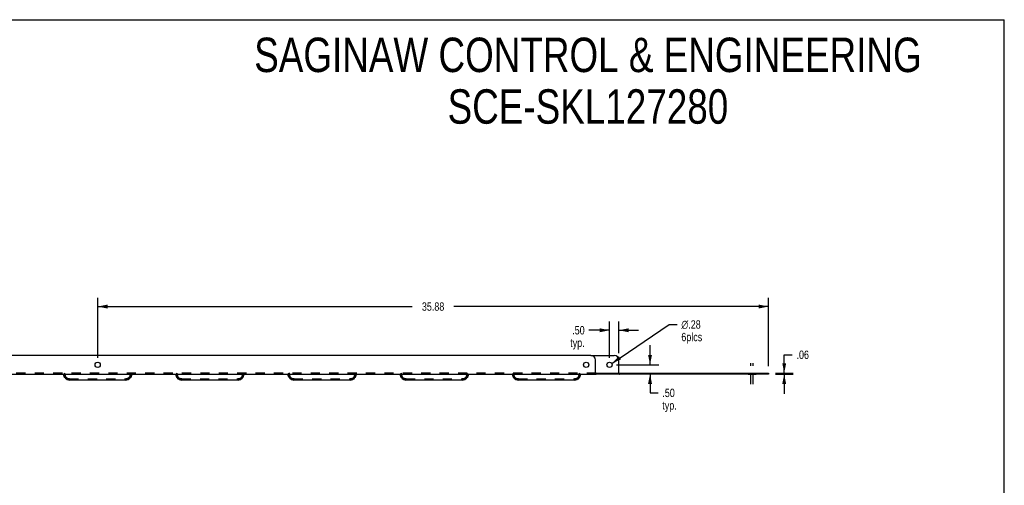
# Model space of a CAD drawing. Header units: inches. Extents: x 0 to 89.5, y 0 to 57.9.
# Tile 8 of 8: x 36.8 to 89.5, y 33 to 57.9. Entities that reach past the tile are written whole.
import ezdxf

# ---------------------------------------------------------------- set-up
doc = ezdxf.new("R2010")
doc.units = ezdxf.units.IN
doc.header["$LTSCALE"] = 4.921053
doc.header["$MEASUREMENT"] = 0
doc.linetypes.add('DASHED', pattern=[0.2, 0.1, -0.1])
doc.linetypes.add('HIDDEN', pattern=[0.2, 0.1, -0.1])
doc.layers.get('0').update_dxf_attribs({"linetype": 'CONTINUOUS'})
for name, color, linetype in [('02___PRT_ALL_AXES', 7, 'CONTINUOUS'), ('DEFAULT_2', 8, 'HIDDEN'), ('DIMENSIONS', 7, 'CONTINUOUS')]:
    doc.layers.add(name, color=color, linetype=linetype)
doc.styles.get("Standard").update_dxf_attribs({"font": 'txt', "width": 0.8})
doc.styles.add('TEXTSTYLE_1', font='gdt', dxfattribs={"width": 0.8})
doc.dimstyles.new('DIMSTYLE_1', dxfattribs={"dimtxt": 0.447368, "dimasz": 0.526316, "dimexe": 0.09, "dimexo": 0.07, "dimgap": 0.0425, "dimtad": 0, "dimtih": 1, "dimtoh": 1, "dimzin": 4, "dimdsep": 46, "dimtxsty": 'Standard', "dimblk": '_FILLED', "dimblk1": '_FILLED', "dimblk2": '_FILLED', "dimcen": 0.09, "dimadec": 0, "dimazin": 0, "dimtfac": 1, "dimtofl": 0, "dimtmove": 0, "dimatfit": 3, "dimldrblk": '_FILLED', "dimfxl": 0, "dimtolj": 1, "dimtzin": 4, "dimarcsym": 0})
doc.dimstyles.new('DIMSTYLE_2', dxfattribs={"dimtxt": 0.447368, "dimasz": 0.526316, "dimexe": 0.09, "dimexo": 0.07, "dimgap": 0.09, "dimtad": 0, "dimtih": 1, "dimtoh": 1, "dimzin": 4, "dimdsep": 46, "dimtxsty": 'Standard', "dimblk": '_FILLED', "dimblk1": '_FILLED', "dimblk2": '_FILLED', "dimcen": 0.09, "dimadec": 0, "dimazin": 0, "dimtfac": 1, "dimtofl": 0, "dimtmove": 0, "dimatfit": 3, "dimldrblk": '_FILLED', "dimfxl": 0, "dimtolj": 1, "dimtzin": 4, "dimarcsym": 0})

# ---------------------------------------------------------------- blocks, each defined once
blk = doc.blocks.new('_FILLED')
at = {"color": 0, "linetype": 'ByBlock'}
blk.add_solid([(0, 0), (-1, 0.2), (-1, -0.2)], dxfattribs=at)
blk = doc.blocks.new('*D15')
at = {"color": 2, "linetype": 'Continuous'}
for p, q in [((70.527, 39.423), (70.527, 40.475)), ((68.731, 39.423), (71.001, 39.423)), ((70.527, 38.923), (70.527, 37.922)), ((70.527, 37.922), (70.961, 37.922))]:
    blk.add_line(p, q, dxfattribs=at)
at = {"color": 2, "linetype": 'Continuous', "xscale": 0.5263157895, "yscale": 0.5263157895, "zscale": 0.5263157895}
for p, rotation in [((70.527, 39.423), 270), ((70.527, 38.923), 90)]:
    blk.add_blockref('_FILLED', p, dxfattribs=dict(at, rotation=rotation))
at = {"color": 2, "linetype": 'Continuous', "insert": (71.185, 38.145), "char_height": 0.4474, "width": 1.43158, "attachment_point": 1, "line_spacing_factor": 0.9}
blk.add_mtext('.50\\Ptyp.', dxfattribs=at)
blk = doc.blocks.new('*D16')
at = {"color": 2, "linetype": 'Continuous'}
for p, q in [((68.362, 39.791), (68.362, 41.746)), ((68.862, 40.041), (68.862, 41.746)), ((68.362, 41.272), (67.255, 41.272)), ((68.862, 41.272), (69.915, 41.272))]:
    blk.add_line(p, q, dxfattribs=at)
at = {"color": 2, "linetype": 'Continuous', "xscale": 0.5263157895, "yscale": 0.5263157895, "zscale": 0.5263157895}
blk.add_blockref('_FILLED', (68.362, 41.272), dxfattribs=at)
at = {"color": 2, "linetype": 'Continuous', "xscale": 0.5263157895, "yscale": 0.5263157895, "zscale": 0.5263157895, "rotation": 180}
blk.add_blockref('_FILLED', (68.862, 41.272), dxfattribs=at)
at = {"color": 2, "linetype": 'Continuous', "insert": (67.031, 41.496), "char_height": 0.4474, "width": 1.43158, "attachment_point": 3, "line_spacing_factor": 0.9}
blk.add_mtext('.50\\Ptyp.', dxfattribs=at)
blk = doc.blocks.new('*D17')
at = {"color": 2, "linetype": 'Continuous'}
for p, q in [((68.479, 39.502), (71.543, 41.583)), ((71.543, 41.583), (71.977, 41.583))]:
    blk.add_line(p, q, dxfattribs=at)
at = {"color": 2, "linetype": 'Continuous', "xscale": 0.5263157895, "yscale": 0.5263157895, "zscale": 0.5263157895, "rotation": 214.1840486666}
blk.add_blockref('_FILLED', (68.479, 39.502), dxfattribs=at)
at = {"color": 2, "linetype": 'Continuous', "insert": (72.201, 41.806), "char_height": 0.44737, "width": 1.78947, "attachment_point": 1, "line_spacing_factor": 0.9, "style": 'TEXTSTYLE_1'}
blk.add_mtext('{\\Fgdt;n}\\Ftxt;.28\\P6plcs', dxfattribs=at)
blk = doc.blocks.new('*D18')
at = {"color": 2, "linetype": 'Continuous'}
for p, q in [((77.703, 38.983), (77.703, 39.96)), ((77.703, 39.96), (78.137, 39.96)), ((77.231, 38.983), (78.177, 38.983)), ((77.231, 38.923), (78.177, 38.923)), ((77.703, 38.923), (77.703, 37.87))]:
    blk.add_line(p, q, dxfattribs=at)
at = {"color": 2, "linetype": 'Continuous', "xscale": 0.5263157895, "yscale": 0.5263157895, "zscale": 0.5263157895}
for p, rotation in [((77.703, 38.983), 270), ((77.703, 38.923), 90)]:
    blk.add_blockref('_FILLED', p, dxfattribs=dict(at, rotation=rotation))
at = {"color": 2, "linetype": 'Continuous', "insert": (78.361, 40.184), "char_height": 0.4474, "width": 1.07368, "attachment_point": 1, "line_spacing_factor": 0.9}
blk.add_mtext('.06', dxfattribs=at)
blk = doc.blocks.new('*D20')
at = {"color": 2, "linetype": 'Continuous'}
for p, q in [((40.987, 39.791), (40.987, 43.015)), ((76.862, 39.351), (76.862, 43.015)), ((40.987, 42.542), (57.807, 42.542)), ((76.862, 42.542), (60.043, 42.542))]:
    blk.add_line(p, q, dxfattribs=at)
at = {"color": 2, "linetype": 'Continuous', "xscale": 0.5263157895, "yscale": 0.5263157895, "zscale": 0.5263157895, "rotation": 180}
blk.add_blockref('_FILLED', (40.987, 42.542), dxfattribs=at)
at = {"color": 2, "linetype": 'Continuous', "xscale": 0.5263157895, "yscale": 0.5263157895, "zscale": 0.5263157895}
blk.add_blockref('_FILLED', (76.862, 42.542), dxfattribs=at)
at = {"color": 2, "linetype": 'Continuous', "insert": (58.925, 42.765), "char_height": 0.4474, "width": 1.78947, "attachment_point": 2, "line_spacing_factor": 0.9}
blk.add_mtext('35.88', dxfattribs=at)

msp = doc.modelspace()

# ---------------------------------------------------------------- linework, layer by layer
at = {"color": 7, "linetype": 'Continuous'}
for p, q in [((0, 57.895), (89.474, 57.895)), ((89.474, 0), (89.474, 57.895)), ((67.362, 39.923), (68.612, 39.923)), ((68.862, 38.983), (68.862, 39.673)), ((67.639, 38.983), (76.862, 38.983)), ((67.639, 38.983), (67.639, 38.923)), ((76.862, 38.983), (76.862, 38.923))]:
    msp.add_line(p, q, dxfattribs=at)
at = {"color": 3, "linetype": 'Continuous'}
for p, q in [((67.362, 39.923), (14.612, 39.923)), ((67.612, 38.952), (67.612, 39.673)), ((14.347, 38.923), (67.628, 38.923)), ((39.474, 38.611), (42.501, 38.611)), ((45.474, 38.611), (48.501, 38.611)), ((51.474, 38.611), (54.501, 38.611)), ((57.474, 38.611), (60.501, 38.611)), ((63.474, 38.611), (66.501, 38.611)), ((76.862, 38.923), (67.639, 38.923))]:
    msp.add_line(p, q, dxfattribs=at)
at = {"color": 7, "linetype": 'Continuous'}
for points in [[(67.612, 38.997), (67.617, 38.997), (67.62, 38.996), (67.623, 38.994), (67.626, 38.991), (67.629, 38.988), (67.632, 38.985), (67.635, 38.983), (67.639, 38.983)], [(68.862, 38.997), (68.867, 38.997), (68.87, 38.996), (68.873, 38.994), (68.876, 38.991), (68.879, 38.988), (68.882, 38.985), (68.885, 38.983), (68.889, 38.983)]]:
    msp.add_lwpolyline(points, dxfattribs=at)
at = {"color": 3, "linetype": 'Continuous'}
msp.add_lwpolyline([(67.612, 38.952), (67.616, 38.948), (67.619, 38.943), (67.622, 38.938), (67.625, 38.934), (67.628, 38.929), (67.631, 38.926), (67.635, 38.924), (67.639, 38.923)], dxfattribs=at)
for centre, radius, start, end in [((67.362, 39.673), 0.25, 0, 90), ((39.487, 38.92), 0.31, 180.102, 267.4773), ((42.487, 38.92), 0.31, 272.5227, 359.9), ((45.487, 38.92), 0.31, 180.102, 267.4773), ((48.487, 38.92), 0.31, 272.5227, 359.9), ((51.487, 38.92), 0.31, 180.102, 267.4773), ((54.487, 38.92), 0.31, 272.5227, 359.9), ((57.487, 38.92), 0.31, 180.102, 267.4773), ((60.487, 38.92), 0.31, 272.5227, 359.9), ((63.487, 38.92), 0.31, 180.102, 267.4773), ((66.487, 38.92), 0.31, 272.5227, 359.9)]:
    msp.add_arc(centre, radius, start, end, dxfattribs=at)
at = {"color": 7, "linetype": 'Continuous'}
msp.add_arc((68.612, 39.673), 0.25, 0, 90, dxfattribs=at)
at = {"layer": '02___PRT_ALL_AXES', "color": 2, "linetype": 'DASHED'}
for p, q in [((75.925, 38.384), (75.925, 39.509)), ((76.05, 38.384), (76.05, 39.509))]:
    msp.add_line(p, q, dxfattribs=at)
at = {"layer": '02___PRT_ALL_AXES', "color": 8, "linetype": 'HIDDEN'}
for p, q in [((75.769, 38.983), (76.206, 38.983)), ((75.769, 38.983), (75.769, 38.923)), ((76.206, 38.983), (76.206, 38.923)), ((75.769, 38.923), (76.206, 38.923))]:
    msp.add_line(p, q, dxfattribs=at)
at = {"layer": '02___PRT_ALL_AXES', "color": 3, "linetype": 'Continuous'}
for centre in [(40.987, 39.423), (67.112, 39.423)]:
    msp.add_circle(centre, 0.141, dxfattribs=at)
at = {"layer": '02___PRT_ALL_AXES', "color": 7, "linetype": 'Continuous'}
msp.add_circle((68.362, 39.423), 0.141, dxfattribs=at)
at = {"layer": 'DEFAULT_2', "color": 8, "linetype": 'HIDDEN'}
for p, q in [((67.639, 38.983), (14.336, 38.983)), ((39.237, 38.983), (39.182, 38.923)), ((39.237, 38.92), (39.237, 38.983)), ((42.737, 38.983), (42.737, 38.921)), ((42.737, 38.983), (42.793, 38.923)), ((45.237, 38.983), (45.182, 38.923)), ((45.237, 38.92), (45.237, 38.983)), ((48.737, 38.983), (48.793, 38.923)), ((48.737, 38.983), (48.737, 38.921)), ((51.237, 38.983), (51.182, 38.923)), ((51.237, 38.92), (51.237, 38.983)), ((54.737, 38.983), (54.793, 38.923)), ((54.737, 38.983), (54.737, 38.921)), ((57.237, 38.983), (57.182, 38.923)), ((57.237, 38.92), (57.237, 38.983)), ((60.737, 38.983), (60.793, 38.923)), ((60.737, 38.983), (60.737, 38.921)), ((63.237, 38.983), (63.182, 38.923)), ((63.237, 38.92), (63.237, 38.983)), ((66.737, 38.983), (66.793, 38.923)), ((66.737, 38.983), (66.737, 38.921)), ((68.862, 38.952), (68.862, 38.983)), ((68.889, 38.983), (68.889, 38.923)), ((39.177, 38.921), (39.177, 38.923)), ((39.177, 38.921), (39.177, 38.921)), ((39.237, 38.921), (39.177, 38.921)), ((39.183, 38.93), (39.178, 38.929)), ((39.178, 38.928), (39.179, 38.927)), ((39.179, 38.927), (39.182, 38.923)), ((39.311, 38.744), (39.28, 38.782)), ((39.487, 38.671), (39.439, 38.675)), ((39.475, 38.671), (42.5, 38.671)), ((42.548, 38.617), (42.487, 38.611)), ((42.606, 38.634), (42.548, 38.617)), ((42.695, 38.782), (42.664, 38.744)), ((42.737, 38.921), (42.733, 38.872)), ((42.737, 38.921), (42.797, 38.921)), ((42.779, 38.938), (42.774, 38.942)), ((42.793, 38.923), (42.796, 38.927)), ((42.796, 38.927), (42.797, 38.928)), ((42.797, 38.923), (42.797, 38.921)), ((42.797, 38.921), (42.797, 38.921)), ((45.177, 38.921), (45.177, 38.923)), ((45.237, 38.921), (45.177, 38.921)), ((45.177, 38.921), (45.177, 38.921)), ((45.183, 38.93), (45.178, 38.929)), ((45.178, 38.928), (45.179, 38.927)), ((45.179, 38.927), (45.182, 38.923)), ((45.311, 38.744), (45.28, 38.782)), ((45.487, 38.671), (45.439, 38.675)), ((45.475, 38.671), (48.5, 38.671)), ((48.695, 38.782), (48.664, 38.744)), ((48.737, 38.921), (48.733, 38.872)), ((48.737, 38.921), (48.797, 38.921)), ((48.779, 38.938), (48.774, 38.942)), ((48.793, 38.923), (48.796, 38.927)), ((48.796, 38.927), (48.797, 38.928)), ((48.797, 38.923), (48.797, 38.921)), ((48.797, 38.921), (48.797, 38.921)), ((51.177, 38.921), (51.177, 38.923)), ((51.237, 38.921), (51.177, 38.921)), ((51.177, 38.921), (51.177, 38.921)), ((51.183, 38.93), (51.178, 38.929)), ((51.178, 38.928), (51.179, 38.927)), ((51.179, 38.927), (51.182, 38.923)), ((51.311, 38.744), (51.28, 38.782)), ((51.487, 38.671), (51.439, 38.675)), ((51.475, 38.671), (54.5, 38.671)), ((54.695, 38.782), (54.664, 38.744)), ((54.737, 38.921), (54.733, 38.872)), ((54.737, 38.921), (54.797, 38.921)), ((54.779, 38.938), (54.774, 38.942)), ((54.793, 38.923), (54.796, 38.927)), ((54.796, 38.927), (54.797, 38.928)), ((54.797, 38.923), (54.797, 38.921)), ((54.797, 38.921), (54.797, 38.921)), ((57.177, 38.921), (57.177, 38.923)), ((57.237, 38.921), (57.177, 38.921)), ((57.177, 38.921), (57.177, 38.921)), ((57.183, 38.93), (57.178, 38.929)), ((57.178, 38.928), (57.179, 38.927)), ((57.179, 38.927), (57.182, 38.923)), ((57.311, 38.744), (57.28, 38.782)), ((57.487, 38.671), (57.439, 38.675)), ((57.475, 38.671), (60.5, 38.671)), ((60.695, 38.782), (60.664, 38.744)), ((60.737, 38.921), (60.733, 38.872)), ((60.737, 38.921), (60.797, 38.921)), ((60.779, 38.938), (60.774, 38.942)), ((60.793, 38.923), (60.796, 38.927)), ((60.796, 38.927), (60.797, 38.928)), ((60.797, 38.923), (60.797, 38.921)), ((60.797, 38.921), (60.797, 38.921)), ((63.177, 38.921), (63.177, 38.923)), ((63.237, 38.921), (63.177, 38.921)), ((63.177, 38.921), (63.177, 38.921)), ((63.183, 38.93), (63.178, 38.929)), ((63.178, 38.928), (63.179, 38.927)), ((63.179, 38.927), (63.182, 38.923)), ((63.311, 38.744), (63.28, 38.782)), ((63.487, 38.671), (63.439, 38.675)), ((63.475, 38.671), (66.5, 38.671)), ((66.695, 38.782), (66.664, 38.744)), ((66.737, 38.921), (66.733, 38.872)), ((66.737, 38.921), (66.797, 38.921)), ((66.779, 38.938), (66.774, 38.942)), ((66.793, 38.923), (66.796, 38.927)), ((66.796, 38.927), (66.797, 38.928)), ((66.797, 38.923), (66.797, 38.921)), ((66.797, 38.921), (66.797, 38.921)), ((67.639, 38.923), (67.628, 38.923))]:
    msp.add_line(p, q, dxfattribs=at)
for points in [[(39.487, 38.611), (39.427, 38.617), (39.369, 38.634), (39.315, 38.663), (39.268, 38.701), (39.23, 38.748), (39.201, 38.802), (39.183, 38.86), (39.177, 38.921)], [(39.177, 38.923), (39.178, 38.927), (39.178, 38.929), (39.178, 38.928)], [(39.201, 38.943), (39.196, 38.938), (39.19, 38.934), (39.183, 38.93)], [(39.28, 38.782), (39.257, 38.825), (39.242, 38.872), (39.237, 38.921)], [(39.439, 38.675), (39.392, 38.69), (39.349, 38.713), (39.311, 38.744)], [(42.664, 38.744), (42.626, 38.713), (42.583, 38.69), (42.536, 38.675), (42.487, 38.671)], [(42.797, 38.921), (42.792, 38.86), (42.774, 38.802), (42.745, 38.748), (42.707, 38.701), (42.66, 38.663), (42.606, 38.634)], [(42.733, 38.872), (42.718, 38.825), (42.695, 38.782)], [(42.797, 38.928), (42.791, 38.931), (42.784, 38.934), (42.779, 38.938)], [(42.797, 38.928), (42.797, 38.926), (42.797, 38.923)], [(45.487, 38.611), (45.427, 38.617), (45.369, 38.634), (45.315, 38.663), (45.268, 38.701), (45.23, 38.748), (45.201, 38.802), (45.183, 38.86), (45.177, 38.921)], [(45.177, 38.923), (45.178, 38.927), (45.178, 38.929), (45.178, 38.928)], [(45.201, 38.943), (45.196, 38.938), (45.19, 38.934), (45.183, 38.93)], [(45.28, 38.782), (45.257, 38.825), (45.242, 38.872), (45.237, 38.921)], [(45.439, 38.675), (45.392, 38.69), (45.349, 38.713), (45.311, 38.744)], [(48.797, 38.921), (48.792, 38.86), (48.774, 38.802), (48.745, 38.748), (48.707, 38.701), (48.66, 38.663), (48.606, 38.634), (48.548, 38.617), (48.487, 38.611)], [(48.664, 38.744), (48.626, 38.713), (48.583, 38.69), (48.536, 38.675), (48.487, 38.671)], [(48.733, 38.872), (48.718, 38.825), (48.695, 38.782)], [(48.797, 38.928), (48.791, 38.931), (48.784, 38.934), (48.779, 38.938)], [(48.797, 38.928), (48.797, 38.926), (48.797, 38.923)], [(51.487, 38.611), (51.427, 38.617), (51.369, 38.634), (51.315, 38.663), (51.268, 38.701), (51.23, 38.748), (51.201, 38.802), (51.183, 38.86), (51.177, 38.921)], [(51.177, 38.923), (51.178, 38.927), (51.178, 38.929), (51.178, 38.928)], [(51.201, 38.943), (51.196, 38.938), (51.19, 38.934), (51.183, 38.93)], [(51.28, 38.782), (51.257, 38.825), (51.242, 38.872), (51.237, 38.921)], [(51.439, 38.675), (51.392, 38.69), (51.349, 38.713), (51.311, 38.744)], [(54.797, 38.921), (54.792, 38.86), (54.774, 38.802), (54.745, 38.748), (54.707, 38.701), (54.66, 38.663), (54.606, 38.634), (54.548, 38.617), (54.487, 38.611)], [(54.664, 38.744), (54.626, 38.713), (54.583, 38.69), (54.536, 38.675), (54.487, 38.671)], [(54.733, 38.872), (54.718, 38.825), (54.695, 38.782)], [(54.797, 38.928), (54.791, 38.931), (54.784, 38.934), (54.779, 38.938)], [(54.797, 38.928), (54.797, 38.926), (54.797, 38.923)], [(57.487, 38.611), (57.427, 38.617), (57.369, 38.634), (57.315, 38.663), (57.268, 38.701), (57.23, 38.748), (57.201, 38.802), (57.183, 38.86), (57.177, 38.921)], [(57.177, 38.923), (57.178, 38.927), (57.178, 38.929), (57.178, 38.928)], [(57.201, 38.943), (57.196, 38.938), (57.19, 38.934), (57.183, 38.93)], [(57.28, 38.782), (57.257, 38.825), (57.242, 38.872), (57.237, 38.921)], [(57.439, 38.675), (57.392, 38.69), (57.349, 38.713), (57.311, 38.744)], [(60.797, 38.921), (60.792, 38.86), (60.774, 38.802), (60.745, 38.748), (60.707, 38.701), (60.66, 38.663), (60.606, 38.634), (60.548, 38.617), (60.487, 38.611)], [(60.664, 38.744), (60.626, 38.713), (60.583, 38.69), (60.536, 38.675), (60.487, 38.671)], [(60.733, 38.872), (60.718, 38.825), (60.695, 38.782)], [(60.797, 38.928), (60.791, 38.931), (60.784, 38.934), (60.779, 38.938)], [(60.797, 38.928), (60.797, 38.926), (60.797, 38.923)], [(63.487, 38.611), (63.427, 38.617), (63.369, 38.634), (63.315, 38.663), (63.268, 38.701), (63.23, 38.748), (63.201, 38.802), (63.183, 38.86), (63.177, 38.921)], [(63.177, 38.923), (63.178, 38.927), (63.178, 38.929), (63.178, 38.928)], [(63.201, 38.943), (63.196, 38.938), (63.19, 38.934), (63.183, 38.93)], [(63.28, 38.782), (63.257, 38.825), (63.242, 38.872), (63.237, 38.921)], [(63.439, 38.675), (63.392, 38.69), (63.349, 38.713), (63.311, 38.744)], [(66.797, 38.921), (66.792, 38.86), (66.774, 38.802), (66.745, 38.748), (66.707, 38.701), (66.66, 38.663), (66.606, 38.634), (66.548, 38.617), (66.487, 38.611)], [(66.664, 38.744), (66.626, 38.713), (66.583, 38.69), (66.536, 38.675), (66.487, 38.671)], [(66.733, 38.872), (66.718, 38.825), (66.695, 38.782)], [(66.797, 38.928), (66.791, 38.931), (66.784, 38.934), (66.779, 38.938)], [(66.797, 38.928), (66.797, 38.926), (66.797, 38.923)], [(67.639, 38.924), (67.634, 38.923), (67.63, 38.923)], [(68.862, 38.952), (68.866, 38.948), (68.869, 38.943), (68.872, 38.938), (68.875, 38.934), (68.878, 38.929), (68.881, 38.926), (68.885, 38.924), (68.889, 38.923)], [(68.889, 38.924), (68.884, 38.923), (68.88, 38.923)]]:
    msp.add_lwpolyline(points, dxfattribs=at)
for centre, start, end in [((39.487, 38.92), 180, 267.1911), ((42.487, 38.92), 272.8089, 360), ((45.487, 38.92), 180, 267.1911), ((48.487, 38.92), 272.8089, 360), ((51.487, 38.92), 180, 267.1911), ((54.487, 38.92), 272.8089, 360), ((57.487, 38.92), 180, 267.1911), ((60.487, 38.92), 272.8089, 360), ((63.487, 38.92), 180, 267.1911), ((66.487, 38.92), 272.8089, 360)]:
    msp.add_arc(centre, 0.25, start, end, dxfattribs=at)

# ---------------------------------------------------------------- texts
at = {"layer": 'DIMENSIONS', "color": 2, "linetype": 'Continuous', "insert": (67.206, 56.933), "char_height": 1.84211, "width": 42.73684, "attachment_point": 2, "line_spacing_factor": 0.9}
msp.add_mtext('SAGINAW CONTROL & ENGINEERING\\PSCE-SKL127280', dxfattribs=at)

# ---------------------------------------------------------------- dimensions: what is measured, and where the dimension line sits
at = {"color": 2, "linetype": 'Continuous'}
for base, p1, p2, angle, picture, middle in [((40.987495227, 42.541508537), (76.862495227, 39.281068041), (40.987495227, 39.721068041), 180, '*D20', (58.924995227, 42.541508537)), ((77.703, 38.923), (78.247, 38.983), (78.247, 38.923), 270, '*D18', (78.898, 39.96))]:
    dim = msp.add_linear_dim(base=base, p1=p1, p2=p2, angle=angle, dimstyle='DIMSTYLE_1', dxfattribs=at)
    dim.commit()
    dim.dimension.update_dxf_attribs({"geometry": picture, "text_midpoint": middle, "dimtype": 160})
for base, p1, p2, angle, picture, middle in [((68.362, 41.272), (68.862, 39.971), (68.362, 39.721), 180, '*D16', (66.316, 40.937)), ((70.527, 39.423), (67.639, 38.923), (68.661, 39.423), 90, '*D15', (71.901, 37.586))]:
    dim = msp.add_linear_dim(base=base, p1=p1, p2=p2, angle=angle, text='<>\\Ptyp.', dimstyle='DIMSTYLE_1', dxfattribs=at)
    dim.commit()
    dim.dimension.update_dxf_attribs({"geometry": picture, "text_midpoint": middle, "dimtype": 160})
dim = msp.add_diameter_dim_2p(p1=(68.479, 39.502), p2=(68.246, 39.344), text='<>\\P6plcs', dimstyle='DIMSTYLE_2', dxfattribs=at)
dim.commit()
dim.dimension.update_dxf_attribs({"geometry": '*D17', "text_midpoint": (73.095, 41.247), "dimtype": 163})

doc.saveas('drawing.dxf')
